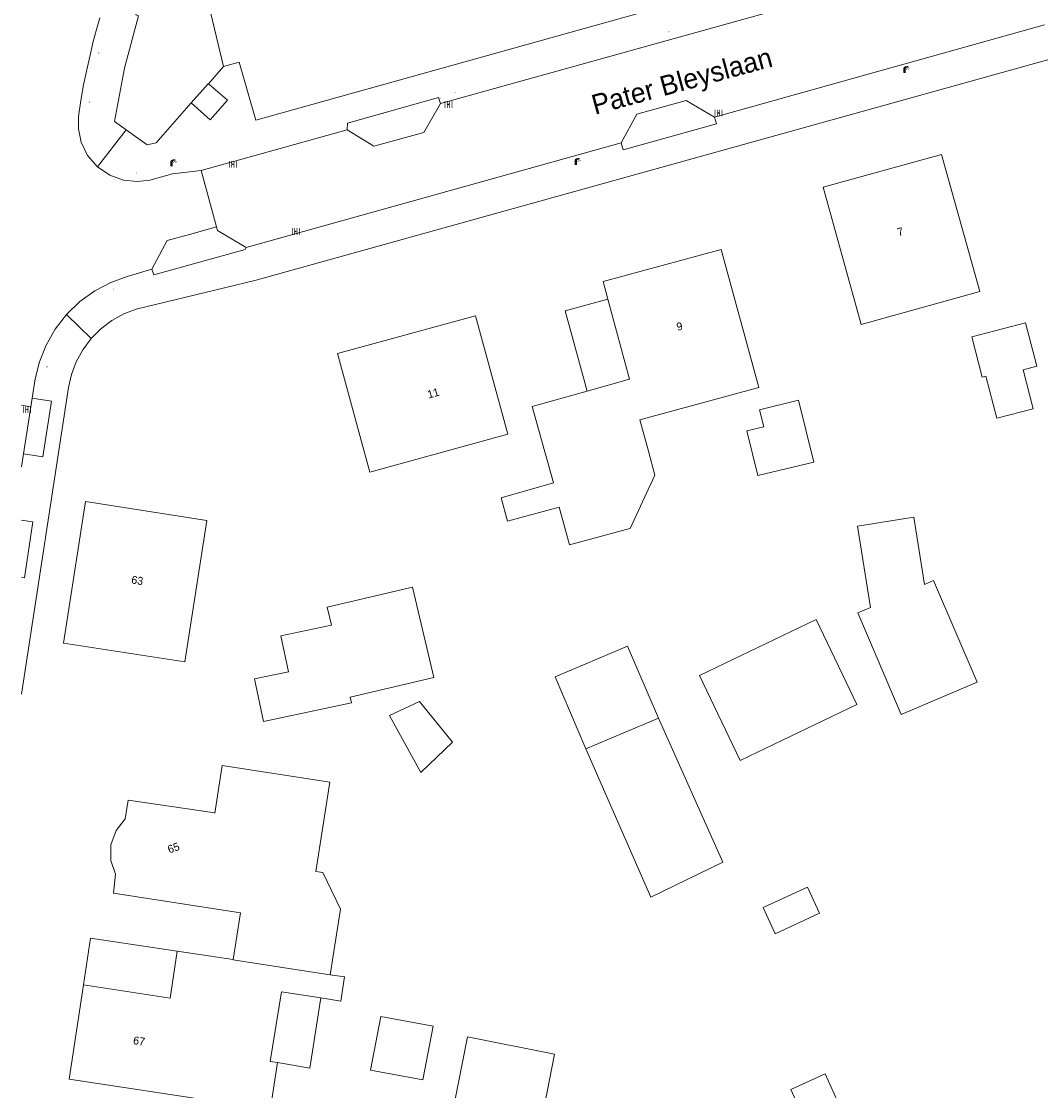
# Model space of a CAD drawing. Header units: metres. Extents: x 197457 to 198138, y 353986 to 354984.
# Tile 8 of 217: x 197457 to 197522, y 354386 to 354454. Entities that reach past the tile are written whole.
import ezdxf
from ezdxf.enums import TextEntityAlignment as Align

# ---------------------------------------------------------------- set-up
doc = ezdxf.new("R2010")
doc.units = ezdxf.units.M
doc.header["$MEASUREMENT"] = 0
for name, color, linetype, lineweight, true_color in [('afsluitpaal', 7, 'Continuous', 0, 0xde7233), ('benzine-   olieput', 7, 'Continuous', 0, 0x104b6e), ('kolk', 7, 'Continuous', 0, 0x104b6e), ('lichtmast', 7, 'Continuous', 0, 0x104b6e)]:
    doc.layers.add(name, color=color, linetype=linetype, lineweight=lineweight, true_color=true_color)
for name, color, linetype, lineweight in [('bijgebouw', 1, 'Continuous', 13), ('Grens maaiveld', 253, 'Continuous', 0), ('grens WOZ object', 7, 'Continuous', 0), ('hoofdgebouw', 1, 'Continuous', 0), ('huisnummerreeks BGT', 7, 'Continuous', 0), ('kant verharding', 7, 'Continuous', 0), ('openbare ruimte label tekst', 7, 'Continuous', 0), ('overig opstal', 1, 'Continuous', 13), ('tussenmuur', 1, 'Continuous', 13), ('vlakafsluiter', 1, 'Continuous', 0), ('waterleidingput', 132, 'Continuous', 0)]:
    doc.layers.add(name, color=color, linetype=linetype, lineweight=lineweight)
doc.styles.add('Style-WORKING', font='WORKING.shx')

# ---------------------------------------------------------------- blocks, each defined once
blk = doc.blocks.new('kolk')
at = {"layer": 'kolk', "linetype": 'Continuous', "lineweight": 0, "true_color": 0xbd2877}
for points in [[(-0.49, -0.43), (-0.49, 0), (-0.49, 0.42), (-0.4, 0.42), (-0.4, 0), (-0.4, -0.43)], [(-0.19, -0.43), (-0.19, 0), (-0.19, 0.42), (-0.11, 0.42), (-0.11, 0), (-0.11, -0.43)], [(0.11, -0.43), (0.11, 0), (0.11, 0.42), (0.19, 0.42), (0.19, 0), (0.19, -0.43)], [(0.4, -0.43), (0.4, 0), (0.4, 0.42), (0.49, 0.42), (0.49, 0), (0.49, -0.43)]]:
    blk.add_hatch(color=232, dxfattribs=at).paths.add_polyline_path(points)
at = {"layer": 'kolk', "linetype": 'Continuous', "lineweight": 0, "true_color": 0x681648}
blk.add_hatch(color=219, dxfattribs=at).paths.add_polyline_path([(0.1, 0, 1), (-0.1, 0, 1)])
blk = doc.blocks.new('benzineolieput')
at = {"layer": 'benzine-   olieput', "linetype": 'Continuous', "lineweight": 0, "true_color": 0xbd2877}
h = blk.add_hatch(color=232, dxfattribs=at)
edge = h.paths.add_edge_path()
edge.add_spline(control_points=[(0.44, 0), (0.44, 0.04), (0.43, 0.09), (0.36, 0.2), (0.28, 0.26), (0.09, 0.32), (-0.02, 0.33), (-0.22, 0.29), (-0.31, 0.24), (-0.42, 0.12), (-0.44, 0.06), (-0.44, -0.06), (-0.42, -0.12), (-0.33, -0.22), (-0.28, -0.26), (-0.1, -0.33), (0.04, -0.33), (0.27, -0.27), (0.37, -0.2), (0.43, -0.08), (0.44, -0.04), (0.44, 0)], knot_values=[0, 0, 0, 0, 0.060484, 0.060484, 0.178041, 0.178041, 0.295599, 0.295599, 0.413157, 0.413157, 0.498623, 0.498623, 0.584089, 0.584089, 0.669555, 0.669555, 0.808438, 0.808438, 0.94732, 0.94732, 1, 1, 1, 1], degree=3, periodic=0)
edge = h.paths.add_edge_path(flags=16)
edge.add_ellipse((0, 0), major_axis=(0.392, 0), ratio=0.689655, start_angle=0, end_angle=360)
h = blk.add_hatch(color=232, dxfattribs=at)
h.paths.add_polyline_path([(-0.05, -0.09, -0.572477), (-0.05, 0.09, 0.381612), (-0.15, 0.17), (-0.25, 0.17), (-0.25, -0.18), (-0.15, -0.18, 0.381612)])
h.paths.add_polyline_path([(-0.15, -0.12), (-0.2, -0.12), (-0.2, -0.02), (-0.15, -0.02, -1)], flags=16)
h.paths.add_polyline_path([(-0.15, 0.02), (-0.2, 0.02), (-0.2, 0.12), (-0.15, 0.12, -1)], flags=16)
at = {"layer": 'benzine-   olieput', "linetype": 'Continuous', "lineweight": 0, "true_color": 0x681648}
blk.add_hatch(color=219, dxfattribs=at).paths.add_polyline_path([(0.1, 0, 1), (-0.1, 0, 1)])
at = {"layer": 'benzine-   olieput', "linetype": 'Continuous', "lineweight": 0, "true_color": 0xbd2877}
h = blk.add_hatch(color=232, dxfattribs=at)
h.paths.add_polyline_path([(0.27, -0.08), (0.27, 0.07, 1), (0.07, 0.07), (0.07, 0.07, -0.377964), (0.07, -0.07), (0.07, -0.08, 1)])
h.paths.add_polyline_path([(0.12, -0.08), (0.12, 0.07, -1), (0.23, 0.07), (0.23, -0.08, -1)], flags=16)
blk = doc.blocks.new('lichtmast')
at = {"layer": 'lichtmast', "linetype": 'Continuous', "lineweight": 0, "true_color": 0xbd2877}
for points in [[(0.15, 0.42, -0.344151), (0.3, 0.61), (0.43, 0.64, 0.960861), (0.4, 0.79), (0.1, 0.74, 0.366629), (-0.15, 0.45), (-0.15, -0.1), (0, -0.1, -0.414214), (-0.1, 0, -1), (0.1, 0, -0.414214), (0, -0.1), (0.15, -0.1)], [(0.35, 0.55, 1), (0.3, 0.56), (0.23, 0.32, 1), (0.28, 0.31)], [(0.42, 0.58, 1), (0.38, 0.57), (0.44, 0.33, 1), (0.48, 0.34)], [(0.49, 0.61, 1), (0.45, 0.58), (0.63, 0.4, 1), (0.66, 0.43)]]:
    blk.add_hatch(color=232, dxfattribs=at).paths.add_polyline_path(points)
at = {"layer": 'lichtmast', "linetype": 'Continuous', "lineweight": 0, "true_color": 0x681648}
blk.add_hatch(color=219, dxfattribs=at).paths.add_polyline_path([(-0.1, 0, 1), (0.1, 0, 1)])
blk = doc.blocks.new('afsluitpaal')
at = {"layer": 'afsluitpaal', "linetype": 'Continuous', "lineweight": 0, "true_color": 0xbd2877}
blk.add_hatch(color=232, dxfattribs=at).paths.add_polyline_path([(0.15, 0.65, 1), (-0.15, 0.65), (-0.15, 0.05), (-0.3, 0.05), (-0.3, -0.1), (0, -0.1, -0.414214), (-0.1, 0, -1), (0.1, 0, -0.414214), (0, -0.1), (0.3, -0.1), (0.3, 0.05), (0.15, 0.05)])
at = {"layer": 'afsluitpaal', "linetype": 'Continuous', "lineweight": 0, "true_color": 0x681648}
blk.add_hatch(color=219, dxfattribs=at).paths.add_polyline_path([(0.1, 0, 1), (-0.1, 0, 1)])
blk = doc.blocks.new('waterleidingput')
at = {"layer": 'waterleidingput', "linetype": 'Continuous', "lineweight": 0, "true_color": 0x248bcb}
h = blk.add_hatch(color=142, dxfattribs=at)
edge = h.paths.add_edge_path()
edge.add_spline(control_points=[(0.44, 0), (0.44, 0.04), (0.43, 0.09), (0.36, 0.2), (0.28, 0.26), (0.09, 0.32), (-0.02, 0.33), (-0.22, 0.29), (-0.31, 0.24), (-0.42, 0.12), (-0.44, 0.06), (-0.44, -0.06), (-0.42, -0.12), (-0.33, -0.22), (-0.28, -0.26), (-0.1, -0.33), (0.04, -0.33), (0.27, -0.27), (0.37, -0.2), (0.43, -0.08), (0.44, -0.04), (0.44, 0)], knot_values=[0, 0, 0, 0, 0.060484, 0.060484, 0.178041, 0.178041, 0.295599, 0.295599, 0.413157, 0.413157, 0.498623, 0.498623, 0.584089, 0.584089, 0.669555, 0.669555, 0.808438, 0.808438, 0.94732, 0.94732, 1, 1, 1, 1], degree=3, periodic=0)
edge = h.paths.add_edge_path(flags=16)
edge.add_ellipse((0, 0), major_axis=(0.392, 0), ratio=0.689655, start_angle=0, end_angle=360)
for points in [[(-0.05, -0.09, -0.141608), (-0.09, -0.05), (-0.1, -0.09), (-0.17, 0.18), (-0.22, 0.18), (-0.12, -0.17), (-0.07, -0.17)], [(0.03, 0.18), (-0.02, 0.18), (-0.05, 0.09, -0.269854), (0.05, 0.09)], [(0.23, 0.18), (0.18, 0.18), (0.1, -0.09), (0.09, -0.05, -0.141608), (0.05, -0.09), (0.08, -0.17), (0.13, -0.17)]]:
    blk.add_hatch(color=142, dxfattribs=at).paths.add_polyline_path(points)
at = {"layer": 'waterleidingput', "linetype": 'Continuous', "lineweight": 0, "true_color": 0x104b6e}
blk.add_hatch(color=156, dxfattribs=at).paths.add_polyline_path([(0.1, 0, 1), (-0.1, 0, 1)])

msp = doc.modelspace()

# ---------------------------------------------------------------- linework, layer by layer
at = {"layer": 'bijgebouw', "linetype": 'Continuous', "lineweight": 13}
msp.add_line((197478.066, 354410.558), (197477.989, 354410.925), dxfattribs=at)
at = {"layer": 'bijgebouw', "linetype": 'Continuous', "lineweight": 13, "flags": 128}
for points in [[(197510.8, 354416.593), (197509.996, 354416.249), (197512.736, 354409.822), (197517.517, 354411.863), (197514.776, 354418.29), (197514.197, 354418.043), (197513.525, 354422.281), (197509.987, 354421.72), (197510.8, 354416.593)], [(197476.8, 354415.472), (197476.533, 354416.599), (197481.914, 354417.876), (197483.266, 354412.177), (197477.989, 354410.925)], [(197476.8, 354415.472), (197473.605, 354414.799), (197474.083, 354412.528)], [(197502.586, 354406.936), (197500.022, 354412.293), (197507.383, 354415.817), (197509.947, 354410.46), (197502.586, 354406.936)], [(197492.846, 354407.658), (197490.908, 354412.199), (197495.483, 354414.151), (197497.421, 354409.61)], [(197474.083, 354412.528), (197471.955, 354412.079), (197472.522, 354409.39), (197478.066, 354410.558)]]:
    msp.add_lwpolyline(points, dxfattribs=at)
at = {"layer": 'Grens maaiveld', "linetype": 'Continuous', "lineweight": 0}
msp.add_line((197468.592, 354444.166), (197469.55, 354440.594), dxfattribs=at)
at = {"layer": 'grens WOZ object', "linetype": 'Continuous', "lineweight": 0}
for p, q in [((197497.421, 354409.61), (197492.846, 354407.658)), ((197473.648, 354392.335), (197476.122, 354391.95)), ((197479.273, 354387.399), (197479.911, 354390.787)), ((197479.911, 354390.787), (197483.206, 354390.166)), ((197483.206, 354390.166), (197482.568, 354386.778)), ((197482.568, 354386.778), (197479.273, 354387.399))]:
    msp.add_line(p, q, dxfattribs=at)
at = {"layer": 'grens WOZ object', "linetype": 'Continuous', "lineweight": 0, "flags": 128}
for points in [[(197492.921, 354430.228), (197491.536, 354435.292), (197494.237, 354436.031)], [(197492.921, 354430.228), (197495.606, 354430.981), (197494.237, 354436.031)], [(197517.182, 354433.665), (197520.576, 354434.544), (197521.287, 354431.803), (197520.425, 354431.579), (197521.063, 354429.12), (197518.77, 354428.526), (197518.084, 354431.171), (197517.844, 354431.109), (197517.182, 354433.665)], [(197507.22, 354425.764), (197503.702, 354424.902), (197503.008, 354427.733), (197504.064, 354427.992), (197503.802, 354429.06), (197506.263, 354429.664), (197507.22, 354425.764)], [(197480.456, 354409.768), (197482.359, 354410.651), (197484.431, 354408.097), (197482.442, 354406.174), (197480.456, 354409.768)], [(197497.421, 354409.61), (197501.491, 354400.515), (197496.953, 354398.314), (197492.846, 354407.658)], [(197506.835, 354398.939), (197507.592, 354397.287), (197504.779, 354395.997), (197504.022, 354397.649), (197506.835, 354398.939)], [(197461.158, 354392.77), (197461.602, 354395.722), (197467.078, 354394.9)], [(197461.158, 354392.77), (197466.633, 354391.927), (197467.078, 354394.9)], [(197473.648, 354392.335), (197472.939, 354387.933), (197473.389, 354387.865)], [(197473.389, 354387.865), (197475.431, 354387.514), (197476.122, 354391.95)], [(197505.783, 354386.181), (197507.935, 354387.151), (197509.257, 354384.216), (197507.105, 354383.246), (197505.783, 354386.181)]]:
    msp.add_lwpolyline(points, dxfattribs=at)
at = {"layer": 'hoofdgebouw', "linetype": 'Continuous', "lineweight": 0}
for p, q in [((197496.252, 354428.433), (197503.752, 354430.465)), ((197496.792, 354426.441), (197496.252, 354428.433)), ((197467.078, 354394.9), (197470.608, 354394.37))]:
    msp.add_line(p, q, dxfattribs=at)
at = {"layer": 'hoofdgebouw', "linetype": 'Continuous', "lineweight": 0, "flags": 128}
for points in [[(197517.685, 354436.514), (197515.286, 354445.167), (197507.812, 354443.095), (197510.211, 354434.442), (197517.685, 354436.514)], [(197494.237, 354436.031), (197493.931, 354437.16), (197501.39, 354439.181), (197503.752, 354430.465)], [(197487.924, 354427.511), (197485.887, 354434.977), (197477.18, 354432.601), (197479.231, 354425.126), (197487.924, 354427.511)], [(197490.81, 354424.443), (197489.46, 354429.257), (197492.921, 354430.228)], [(197496.792, 354426.441), (197497.2, 354424.934), (197495.64, 354421.576), (197495.379, 354421.505)], [(197490.81, 354424.443), (197487.495, 354423.513), (197487.909, 354422.038), (197491.163, 354422.92), (197491.808, 354420.538), (197495.379, 354421.505)], [(197467.545, 354413.147), (197468.943, 354422.068), (197461.28, 354423.268), (197459.895, 354414.333), (197467.545, 354413.147)], [(197470.608, 354394.37), (197471.056, 354397.317), (197463.055, 354398.564), (197463.188, 354399.751), (197462.883, 354400.623), (197462.882, 354401.601), (197463.213, 354402.522), (197463.795, 354403.24), (197463.98, 354404.435), (197469.435, 354403.621), (197469.445, 354403.602), (197469.914, 354406.615), (197476.692, 354405.559), (197475.814, 354399.927), (197476.259, 354399.858), (197477.369, 354397.559), (197476.722, 354393.411)], [(197476.122, 354391.95), (197477.387, 354391.753), (197477.623, 354393.271), (197476.722, 354393.411)], [(197473.389, 354387.865), (197472.786, 354383.91), (197469.8, 354384.365), (197469.951, 354385.354), (197460.264, 354386.831), (197461.158, 354392.77)], [(197489.621, 354382.037), (197490.874, 354388.398), (197485.374, 354389.487), (197483.529, 354380.12)]]:
    msp.add_lwpolyline(points, dxfattribs=at)
at = {"layer": 'kant verharding', "linetype": 'Continuous', "lineweight": 0}
for p, q in [((197510.031, 354455.726), (197483.68, 354448.378)), ((197500.961, 354447.532), (197521.77, 354453.34)), ((197469.039, 354449.631), (197470.001, 354450.718)), ((197477.785, 354446.72), (197468.592, 354444.166)), ((197471.42, 354439.297), (197495.073, 354445.909)), ((197466.783, 354443.936), (197468.592, 354444.166)), ((197467.837, 354440.126), (197469.55, 354440.594)), ((197458.11, 354431.01), (197457.917, 354429.789)), ((197457.917, 354429.789), (197457.831, 354429.242)), ((197457.244, 354429.341), (197457.831, 354429.242)), ((197457.831, 354429.242), (197457.371, 354426.27)), ((197457.371, 354426.27), (197457.244, 354425.453))]:
    msp.add_line(p, q, dxfattribs=at)
at = {"layer": 'kant verharding', "linetype": 'Continuous', "lineweight": 0, "flags": 128}
for points in [[(197470.001, 354450.718), (197470.98, 354450.997), (197472.023, 354447.341), (197568.379, 354474.246)], [(197571.269, 354464.786), (197543.461, 354456.997), (197543.43, 354457.129), (197471.977, 354437.222), (197464.474, 354435.399), (197463.701, 354435.103), (197462.954, 354434.693), (197462.258, 354434.171), (197461.637, 354433.549)], [(197467.392, 354461.578), (197466.853, 354460.31), (197465.606, 354457.164), (197464.473, 354453.976), (197464.629, 354453.921), (197463.742, 354450.618), (197463.125, 354447.254), (197463.861, 354446.727)], [(197462.184, 354453.79), (197461.976, 354453.045), (197461.78, 354452.297)], [(197462.043, 354444.389), (197461.424, 354445.111), (197461.021, 354445.937), (197460.842, 354446.782), (197460.856, 354447.572), (197461.002, 354448.565), (197461.167, 354449.552), (197461.78, 354452.297)], [(197477.785, 354446.72), (197477.805, 354447.139), (197483.555, 354448.767), (197483.68, 354448.378)], [(197495.073, 354445.909), (197496.059, 354447.72), (197499.176, 354448.57), (197500.961, 354447.532)], [(197463.861, 354446.727), (197465.182, 354445.783), (197465.746, 354445.911), (197467.954, 354448.419)], [(197483.68, 354448.378), (197482.632, 354446.546), (197479.468, 354445.684), (197477.785, 354446.72)], [(197500.961, 354447.532), (197501.095, 354447.101), (197495.198, 354445.468), (197495.073, 354445.909)], [(197466.783, 354443.936), (197465.335, 354443.553), (197464.551, 354443.454), (197463.692, 354443.541), (197462.827, 354443.852), (197462.043, 354444.389)], [(197469.55, 354440.594), (197469.61, 354440.372), (197471.42, 354439.297)], [(197465.463, 354437.925), (197466.439, 354439.744), (197467.837, 354440.126)], [(197471.42, 354439.297), (197471.365, 354439.168), (197465.598, 354437.57), (197465.463, 354437.925)], [(197460.097, 354435.07), (197460.94, 354435.884), (197461.88, 354436.564), (197462.885, 354437.097), (197463.922, 354437.478), (197465.463, 354437.925)], [(197458.11, 354431.01), (197458.378, 354432.082), (197458.801, 354433.138), (197459.377, 354434.145), (197460.097, 354435.07)], [(197461.637, 354433.549), (197461.112, 354432.844), (197460.696, 354432.08), (197460.398, 354431.282), (197460.217, 354430.474), (197457.244, 354411.121)], [(197457.371, 354426.27), (197458.597, 354426.089), (197459.136, 354429.593), (197457.917, 354429.789)], [(197457.244, 354418.487), (197457.431, 354418.462), (197457.967, 354421.998), (197457.244, 354422.092)]]:
    msp.add_lwpolyline(points, dxfattribs=at)
at = {"layer": 'overig opstal', "linetype": 'Continuous', "lineweight": 13, "flags": 128}
for points in [[(197469.039, 354449.631), (197469.034, 354449.635), (197467.954, 354448.419)], [(197467.954, 354448.419), (197469.15, 354447.353), (197470.24, 354448.593), (197469.039, 354449.631)]]:
    msp.add_lwpolyline(points, dxfattribs=at)
at = {"layer": 'tussenmuur', "linetype": 'Continuous', "lineweight": 13, "flags": 128}
msp.add_lwpolyline([(197476.722, 354393.411), (197473.829, 354393.853), (197470.605, 354394.353), (197470.608, 354394.37)], dxfattribs=at)
at = {"layer": 'vlakafsluiter', "linetype": 'Continuous', "lineweight": 0}
for p, q in [((197470.001, 354450.718), (197467.392, 354461.578)), ((197463.861, 354446.727), (197462.043, 354444.389)), ((197460.097, 354435.07), (197461.637, 354433.549))]:
    msp.add_line(p, q, dxfattribs=at)

# ---------------------------------------------------------------- block references
at = {"layer": 'afsluitpaal', "linetype": 'Continuous', "lineweight": 0, "xscale": 0.1, "yscale": 0.1, "zscale": 0.1}
for p in [(197462.126, 354451.544), (197461.525, 354448.454), (197464.52, 354443.959), (197463.08, 354436.641), (197460.467, 354434.673), (197458.858, 354431.748)]:
    msp.add_blockref('afsluitpaal', p, dxfattribs=at)
at = {"layer": 'benzine-   olieput', "linetype": 'Continuous', "lineweight": 0, "xscale": 0.1, "yscale": 0.1, "zscale": 0.1}
msp.add_blockref('benzineolieput', (197480.041, 354447.754), dxfattribs=at)
at = {"layer": 'kolk', "linetype": 'Continuous', "lineweight": 0, "xscale": 0.5, "yscale": 0.5}
for p in [(197484.18, 354448.324), (197501.211, 354447.785), (197470.578, 354444.553), (197474.547, 354440.311), (197457.595, 354429.075)]:
    msp.add_blockref('kolk', p, dxfattribs=at)
at = {"layer": 'lichtmast', "linetype": 'Continuous', "lineweight": 0, "xscale": 0.5, "yscale": 0.5}
for p in [(197512.948, 354450.355), (197466.718, 354444.473), (197492.211, 354444.553)]:
    msp.add_blockref('lichtmast', p, dxfattribs=at)
at = {"layer": 'waterleidingput', "linetype": 'Continuous', "lineweight": 0, "xscale": 0.1, "yscale": 0.1, "zscale": 0.1}
for p in [(197498.067, 354452.907), (197483.644, 354448.713), (197484.623, 354449.048)]:
    msp.add_blockref('waterleidingput', p, dxfattribs=at)

# ---------------------------------------------------------------- texts
at = {"layer": 'huisnummerreeks BGT', "linetype": 'Continuous', "lineweight": 0, "style": 'Style-WORKING'}
for s, rotation, p in [('7', 15.5, (197512.683, 354440.295)), ('9', 15.2, (197498.755, 354434.323)), ('11', 15.3, (197483.222, 354430.104)), ('63', 351.2, (197464.557, 354418.295)), ('65', 19.3, (197466.842, 354401.418)), ('67', 351.4, (197464.67, 354389.232))]:
    msp.add_text(s, height=0.5, rotation=rotation, dxfattribs=at).set_placement(p, align=Align.MIDDLE_CENTER)
at = {"layer": 'openbare ruimte label tekst', "linetype": 'Continuous', "lineweight": 0, "style": 'Style-WORKING'}
msp.add_text('Pater Bleyslaan', height=1.25, rotation=15.2, dxfattribs=at).set_placement((197498.902, 354449.808), align=Align.MIDDLE_CENTER)

doc.saveas('drawing.dxf')
